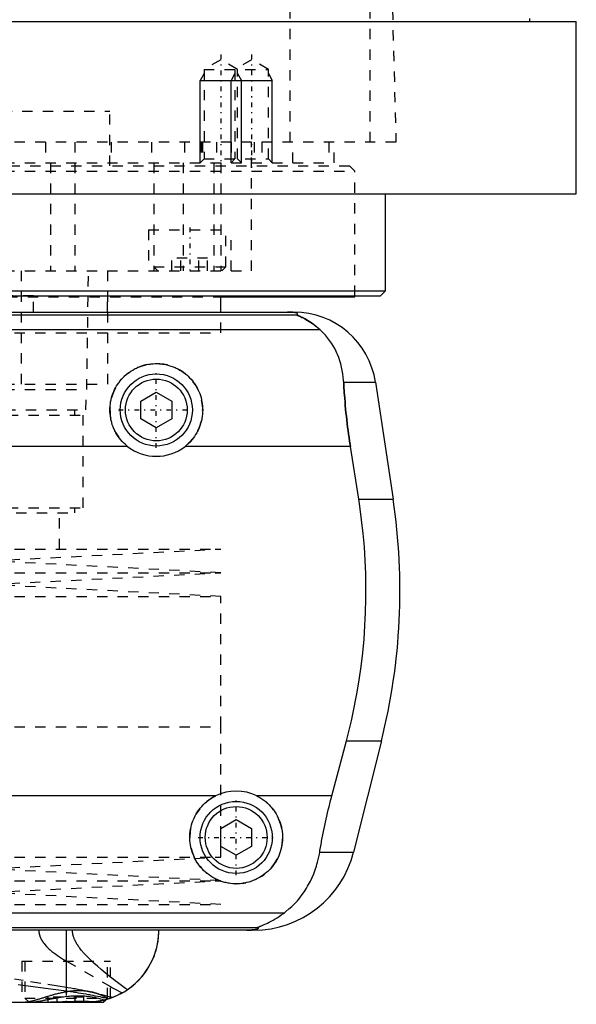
# Model space of a CAD drawing. Extents: x -90 to 90, y -144 to 599.
# Tile 5 of 10: x 25 to 80, y -67 to 28. Entities that reach past the tile are written whole.
import ezdxf

# ---------------------------------------------------------------- set-up
doc = ezdxf.new("R2010")
doc.units = 0
doc.linetypes.add('CENTER', pattern=[1.5, 0.45, -0.5, 0.05, -0.5])
doc.linetypes.add('DASHED', pattern=[2, 1, -1])
for name, color, linetype in [('AM_0', 7, 'CONTINUOUS'), ('AM_10', 7, 'CONTINUOUS'), ('AM_3', 7, 'DASHED'), ('AM_7', 7, 'CENTER')]:
    doc.layers.add(name, color=color, linetype=linetype)

msp = doc.modelspace()

# ---------------------------------------------------------------- linework, layer by layer
at = {"layer": 'AM_0', "color": 7, "linetype": 'CONTINUOUS'}
for p, q in [((-79.5, 28.2), (79.5, 28.2)), ((75, 28.2), (75, 28.5)), ((79.5, 11.5), (79.5, 28.2)), ((-79.5, 11.5), (79.5, 11.5)), ((61, 2.08), (61, 11.5)), ((21.935, 2.08), (61, 2.08)), ((60.5, 1.58), (61, 2.08)), ((21.435, 1.58), (60.5, 1.58)), ((45, 0), (45, 1.58)), ((45.028, 1.5), (58, 1.5)), ((58, 1.5), (58, 1.58)), ((-52.11, 0), (52.11, 0)), ((-52.378, -0.254), (52.378, -0.254)), ((-54.6, -1.693), (54.6, -1.693)), ((56.932, -6.813), (60.021, -6.813)), ((60.021, -6.813), (61.724, -18.159)), ((37.25, -8.634), (38.75, -7.768)), ((38.75, -7.768), (40.25, -8.634)), ((37.25, -10.366), (37.25, -8.634)), ((40.25, -8.634), (40.25, -10.366)), ((38.75, -11.232), (37.25, -10.366)), ((40.25, -10.366), (38.75, -11.232)), ((35.962, -13.032), (-35.962, -13.032)), ((57.58, -13.032), (41.538, -13.032)), ((58.394, -18.159), (57.58, -13.032)), ((58.394, -18.159), (61.724, -18.159)), ((55.781, -46.968), (57.2, -41.616)), ((57.2, -41.616), (60.596, -41.616)), ((60.596, -41.616), (57.893, -52.426)), ((44.502, -46.968), (-44.502, -46.968)), ((55.781, -46.968), (48.498, -46.968)), ((45, -50.134), (46.5, -49.268)), ((46.5, -49.268), (48, -50.134)), ((45, -51.866), (45, -50.134)), ((48, -50.134), (48, -51.866)), ((46.5, -52.732), (45, -51.866)), ((48, -51.866), (46.5, -52.732)), ((54.602, -52.426), (57.893, -52.426)), ((-51.173, -58.307), (51.173, -58.307)), ((-48.569, -59.746), (48.569, -59.746)), ((48.192, -60), (-48.192, -60)), ((30.043, -65.905), (30.043, -60)), ((33.6, -67), (33.848, -66.752)), ((-33.6, -67), (33.6, -67))]:
    msp.add_line(p, q, dxfattribs=at)
for points in [[(52.378, -0.254, 0), (52.391, -0.247, 0), (52.412, -0.231, 0), (52.43, -0.216, 0), (52.437, -0.209, 0), (52.443, -0.201, 0), (52.451, -0.186, 0), (52.454, -0.171, 0), (52.452, -0.157, 0), (52.445, -0.142, 0), (52.432, -0.128, 0), (52.423, -0.121, 0), (52.413, -0.113, 0), (52.386, -0.099, 0), (52.348, -0.084, 0), (52.298, -0.069, 0), (52.234, -0.053, 0), (52.189, -0.045, 0), (52.175, -0.043, 0), (52.16, -0.04, 0), (52.153, -0.039, 0), (52.145, -0.038, 0), (52.129, -0.036, 0), (52.113, -0.033, 0), (52.105, -0.032, 0), (52.096, -0.031, 0), (52.077, -0.029, 0), (52.057, -0.026, 0), (52.046, -0.025, 0), (52.035, -0.024, 0), (52.012, -0.022, 0), (51.988, -0.019, 0), (51.962, -0.017, 0), (51.934, -0.015, 0), (51.905, -0.013, 0), (51.89, -0.012, 0), (51.874, -0.011, 0), (51.842, -0.009, 0), (51.822, -0.008, 0), (51.816, -0.007, 0), (51.81, -0.007, 0), (51.807, -0.007, 0), (51.803, -0.007, 0), (51.797, -0.007, 0), (51.79, -0.006, 0), (51.784, -0.006, 0), (51.777, -0.006, 0), (51.77, -0.005, 0), (51.766, -0.005, 0), (51.763, -0.005, 0), (51.756, -0.005, 0), (51.748, -0.004, 0), (51.741, -0.004, 0), (51.734, -0.004, 0), (51.726, -0.004, 0), (51.723, -0.004, 0), (51.719, -0.003, 0), (51.712, -0.003, 0), (51.704, -0.003, 0), (51.697, -0.003, 0), (51.689, -0.003, 0), (51.682, -0.002, 0), (51.678, -0.002, 0), (51.674, -0.002, 0), (51.666, -0.002, 0), (51.657, -0.002, 0), (51.653, -0.002, 0), (51.649, -0.002, 0), (51.64, -0.001, 0), (51.631, -0.001, 0), (51.627, -0.001, 0), (51.623, -0.001, 0), (51.614, -0.001, 0), (51.605, -0.001, 0), (51.596, -0.001, 0), (51.587, -0.001, 0), (51.579, 0, 0), (51.574, 0, 0), (51.57, 0, 0), (51.562, 0, 0), (51.553, 0, 0), (51.544, 0, 0), (51.535, 0, 0), (51.525, 0, 0), (51.521, 0, 0), (51.516, 0, 0), (51.506, 0, 0), (51.497, 0, 0), (51.492, 0, 0)], [(54.6, -1.693, 0), (54.508, -1.609, 0), (54.325, -1.451, 0), (54.145, -1.305, 0), (54.057, -1.237, 0), (53.97, -1.172, 0), (53.799, -1.049, 0), (53.635, -0.938, 0), (53.477, -0.838, 0), (53.327, -0.748, 0), (53.184, -0.667, 0), (53.116, -0.63, 0), (53.051, -0.595, 0), (52.927, -0.531, 0), (52.812, -0.475, 0), (52.704, -0.424, 0), (52.644, -0.396, 0), (52.628, -0.389, 0), (52.612, -0.382, 0), (52.604, -0.378, 0), (52.596, -0.374, 0), (52.581, -0.367, 0), (52.566, -0.361, 0), (52.551, -0.354, 0), (52.537, -0.347, 0), (52.523, -0.341, 0), (52.516, -0.338, 0), (52.509, -0.335, 0), (52.496, -0.329, 0), (52.484, -0.323, 0), (52.478, -0.32, 0), (52.472, -0.317, 0), (52.46, -0.312, 0), (52.449, -0.307, 0), (52.444, -0.304, 0), (52.439, -0.302, 0), (52.429, -0.297, 0), (52.421, -0.292, 0), (52.412, -0.288, 0), (52.405, -0.284, 0), (52.398, -0.28, 0), (52.395, -0.278, 0), (52.392, -0.276, 0), (52.387, -0.272, 0), (52.383, -0.269, 0), (52.38, -0.266, 0), (52.377, -0.263, 0), (52.376, -0.261, 0), (52.375, -0.26, 0), (52.375, -0.259, 0), (52.376, -0.257, 0), (52.377, -0.255, 0), (52.378, -0.254, 0)], [(56.932, -6.813, 0), (56.922, -6.646, 0), (56.893, -6.315, 0), (56.85, -5.988, 0), (56.824, -5.825, 0), (56.795, -5.664, 0), (56.727, -5.345, 0), (56.647, -5.031, 0), (56.554, -4.722, 0), (56.448, -4.418, 0), (56.329, -4.121, 0), (56.266, -3.975, 0), (56.199, -3.83, 0), (56.056, -3.547, 0), (55.9, -3.271, 0), (55.733, -3.003, 0), (55.554, -2.744, 0), (55.363, -2.494, 0), (55.263, -2.372, 0), (55.16, -2.253, 0), (54.945, -2.021, 0), (54.718, -1.8, 0), (54.6, -1.693, 0)], [(35.962, -13.032, 0), (35.881, -12.967, 0), (35.726, -12.832, 0), (35.579, -12.693, 0), (35.508, -12.621, 0), (35.438, -12.547, 0), (35.303, -12.393, 0), (35.174, -12.231, 0), (35.051, -12.062, 0), (34.935, -11.886, 0), (34.827, -11.704, 0), (34.776, -11.611, 0), (34.727, -11.517, 0), (34.637, -11.325, 0), (34.555, -11.128, 0), (34.483, -10.929, 0), (34.42, -10.727, 0), (34.368, -10.523, 0), (34.345, -10.42, 0), (34.325, -10.318, 0), (34.292, -10.113, 0), (34.269, -9.909, 0), (34.261, -9.808, 0), (34.255, -9.707, 0), (34.25, -9.507, 0), (34.254, -9.308, 0), (34.259, -9.208, 0), (34.267, -9.108, 0), (34.289, -8.906, 0), (34.321, -8.704, 0), (34.362, -8.502, 0), (34.412, -8.302, 0), (34.472, -8.104, 0), (34.505, -8.006, 0), (34.541, -7.908, 0), (34.619, -7.716, 0), (34.705, -7.528, 0), (34.8, -7.345, 0), (34.902, -7.166, 0), (35.012, -6.994, 0), (35.07, -6.91, 0), (35.13, -6.827, 0), (35.253, -6.668, 0), (35.382, -6.515, 0), (35.517, -6.37, 0), (35.656, -6.232, 0), (35.803, -6.099, 0), (35.879, -6.035, 0), (35.958, -5.971, 0), (36.12, -5.849, 0), (36.289, -5.732, 0), (36.465, -5.623, 0), (36.647, -5.521, 0), (36.835, -5.428, 0), (36.93, -5.384, 0), (37.027, -5.343, 0), (37.223, -5.267, 0), (37.423, -5.2, 0), (37.625, -5.143, 0), (37.83, -5.095, 0), (38.035, -5.057, 0), (38.138, -5.042, 0), (38.241, -5.029, 0), (38.446, -5.01, 0), (38.649, -5.001, 0), (38.75, -5, 0), (38.851, -5.001, 0), (39.054, -5.01, 0), (39.259, -5.029, 0), (39.362, -5.042, 0), (39.465, -5.057, 0), (39.67, -5.095, 0), (39.875, -5.143, 0), (40.077, -5.2, 0), (40.277, -5.267, 0), (40.473, -5.343, 0), (40.57, -5.384, 0), (40.665, -5.428, 0), (40.853, -5.521, 0), (41.035, -5.623, 0), (41.211, -5.732, 0), (41.38, -5.849, 0), (41.542, -5.971, 0), (41.621, -6.035, 0), (41.697, -6.099, 0), (41.844, -6.232, 0), (41.983, -6.37, 0), (42.118, -6.515, 0), (42.247, -6.668, 0), (42.37, -6.827, 0), (42.43, -6.91, 0), (42.488, -6.994, 0), (42.598, -7.166, 0), (42.7, -7.345, 0), (42.795, -7.528, 0), (42.881, -7.716, 0), (42.959, -7.908, 0), (42.995, -8.006, 0), (43.028, -8.104, 0), (43.088, -8.302, 0), (43.138, -8.502, 0), (43.179, -8.704, 0), (43.211, -8.906, 0), (43.233, -9.108, 0), (43.241, -9.208, 0), (43.246, -9.308, 0), (43.25, -9.507, 0), (43.245, -9.707, 0), (43.239, -9.808, 0), (43.231, -9.909, 0), (43.208, -10.113, 0), (43.175, -10.318, 0), (43.155, -10.42, 0), (43.132, -10.523, 0), (43.08, -10.727, 0), (43.017, -10.929, 0), (42.945, -11.128, 0), (42.863, -11.325, 0), (42.773, -11.517, 0), (42.724, -11.611, 0), (42.673, -11.704, 0), (42.565, -11.886, 0), (42.449, -12.062, 0), (42.326, -12.231, 0), (42.197, -12.393, 0), (42.062, -12.547, 0), (41.992, -12.621, 0), (41.921, -12.693, 0), (41.774, -12.832, 0), (41.619, -12.967, 0), (41.538, -13.032, 0)], [(57.58, -13.032, 0), (57.553, -12.861, 0), (57.501, -12.52, 0), (57.451, -12.18, 0), (57.427, -12.01, 0), (57.403, -11.84, 0), (57.357, -11.498, 0), (57.313, -11.155, 0), (57.27, -10.81, 0), (57.23, -10.464, 0), (57.191, -10.117, 0), (57.173, -9.943, 0), (57.155, -9.769, 0), (57.12, -9.42, 0), (57.088, -9.071, 0), (57.058, -8.723, 0), (57.03, -8.374, 0), (57.004, -8.026, 0), (56.992, -7.852, 0), (56.981, -7.678, 0), (56.96, -7.331, 0), (56.941, -6.985, 0), (56.932, -6.813, 0)], [(57.2, -41.616, 0), (57.366, -40.978, 0), (57.676, -39.685, 0), (57.958, -38.376, 0), (58.088, -37.717, 0), (58.21, -37.055, 0), (58.431, -35.726, 0), (58.62, -34.395, 0), (58.777, -33.067, 0), (58.902, -31.746, 0), (58.995, -30.438, 0), (59.03, -29.791, 0), (59.057, -29.149, 0), (59.089, -27.883, 0), (59.094, -26.642, 0), (59.071, -25.384, 0), (59.018, -24.102, 0), (58.935, -22.799, 0), (58.882, -22.142, 0), (58.821, -21.482, 0), (58.674, -20.156, 0), (58.495, -18.825, 0), (58.394, -18.159, 0)], [(48.498, -46.968, 0), (48.601, -47.021, 0), (48.802, -47.134, 0), (48.997, -47.256, 0), (49.091, -47.321, 0), (49.183, -47.387, 0), (49.361, -47.526, 0), (49.529, -47.672, 0), (49.688, -47.824, 0), (49.84, -47.984, 0), (49.985, -48.153, 0), (50.055, -48.241, 0), (50.123, -48.331, 0), (50.253, -48.518, 0), (50.375, -48.712, 0), (50.486, -48.912, 0), (50.588, -49.119, 0), (50.679, -49.33, 0), (50.72, -49.438, 0), (50.759, -49.546, 0), (50.827, -49.765, 0), (50.884, -49.985, 0), (50.908, -50.096, 0), (50.93, -50.207, 0), (50.964, -50.428, 0), (50.986, -50.648, 0), (50.993, -50.758, 0), (50.998, -50.866, 0), (50.999, -51.081, 0), (50.99, -51.297, 0), (50.971, -51.514, 0), (50.94, -51.733, 0), (50.899, -51.95, 0), (50.874, -52.059, 0), (50.846, -52.167, 0), (50.783, -52.381, 0), (50.709, -52.592, 0), (50.625, -52.799, 0), (50.531, -53.001, 0), (50.427, -53.198, 0), (50.371, -53.294, 0), (50.314, -53.389, 0), (50.192, -53.573, 0), (50.062, -53.749, 0), (49.926, -53.918, 0), (49.783, -54.078, 0), (49.634, -54.229, 0), (49.557, -54.302, 0), (49.478, -54.374, 0), (49.312, -54.513, 0), (49.137, -54.646, 0), (48.954, -54.772, 0), (48.763, -54.889, 0), (48.565, -54.998, 0), (48.464, -55.049, 0), (48.361, -55.097, 0), (48.151, -55.186, 0), (47.937, -55.264, 0), (47.719, -55.332, 0), (47.498, -55.388, 0), (47.276, -55.433, 0), (47.165, -55.451, 0), (47.053, -55.466, 0), (46.83, -55.488, 0), (46.61, -55.499, 0), (46.5, -55.5, 0), (46.39, -55.499, 0), (46.17, -55.488, 0), (45.947, -55.466, 0), (45.835, -55.451, 0), (45.724, -55.433, 0), (45.502, -55.388, 0), (45.281, -55.332, 0), (45.063, -55.264, 0), (44.849, -55.186, 0), (44.639, -55.097, 0), (44.536, -55.049, 0), (44.435, -54.998, 0), (44.237, -54.889, 0), (44.046, -54.772, 0), (43.863, -54.646, 0), (43.688, -54.513, 0), (43.522, -54.374, 0), (43.443, -54.302, 0), (43.366, -54.229, 0), (43.217, -54.078, 0), (43.074, -53.918, 0), (42.938, -53.749, 0), (42.808, -53.573, 0), (42.686, -53.389, 0), (42.629, -53.294, 0), (42.573, -53.198, 0), (42.469, -53.001, 0), (42.375, -52.799, 0), (42.291, -52.592, 0), (42.217, -52.381, 0), (42.154, -52.167, 0), (42.126, -52.059, 0), (42.101, -51.95, 0), (42.06, -51.733, 0), (42.029, -51.514, 0), (42.01, -51.297, 0), (42.001, -51.081, 0), (42.002, -50.866, 0), (42.007, -50.758, 0), (42.014, -50.648, 0), (42.036, -50.428, 0), (42.07, -50.207, 0), (42.092, -50.096, 0), (42.116, -49.985, 0), (42.173, -49.765, 0), (42.241, -49.546, 0), (42.28, -49.438, 0), (42.321, -49.33, 0), (42.412, -49.119, 0), (42.514, -48.912, 0), (42.625, -48.712, 0), (42.747, -48.518, 0), (42.877, -48.331, 0), (42.945, -48.241, 0), (43.015, -48.153, 0), (43.16, -47.984, 0), (43.312, -47.824, 0), (43.471, -47.672, 0), (43.639, -47.526, 0), (43.817, -47.387, 0), (43.909, -47.321, 0), (44.003, -47.256, 0), (44.198, -47.134, 0), (44.399, -47.021, 0), (44.502, -46.968, 0)], [(54.602, -52.426, 0), (54.628, -52.273, 0), (54.68, -51.966, 0), (54.735, -51.66, 0), (54.762, -51.506, 0), (54.79, -51.353, 0), (54.848, -51.047, 0), (54.907, -50.741, 0), (54.968, -50.435, 0), (55.031, -50.131, 0), (55.095, -49.827, 0), (55.128, -49.676, 0), (55.161, -49.525, 0), (55.227, -49.223, 0), (55.296, -48.924, 0), (55.365, -48.626, 0), (55.436, -48.327, 0), (55.51, -48.027, 0), (55.547, -47.877, 0), (55.585, -47.726, 0), (55.662, -47.424, 0), (55.741, -47.12, 0), (55.781, -46.968, 0)], [(51.173, -58.307, 0), (51.326, -58.19, 0), (51.623, -57.947, 0), (51.906, -57.692, 0), (52.043, -57.559, 0), (52.177, -57.423, 0), (52.435, -57.143, 0), (52.681, -56.852, 0), (52.913, -56.549, 0), (53.132, -56.236, 0), (53.337, -55.912, 0), (53.435, -55.746, 0), (53.53, -55.578, 0), (53.708, -55.236, 0), (53.873, -54.885, 0), (54.024, -54.526, 0), (54.161, -54.159, 0), (54.284, -53.785, 0), (54.34, -53.595, 0), (54.393, -53.404, 0), (54.487, -53.017, 0), (54.568, -52.624, 0), (54.602, -52.426, 0)], [(48.569, -59.746, 0), (48.568, -59.745, 0), (48.567, -59.743, 0), (48.567, -59.741, 0), (48.567, -59.74, 0), (48.568, -59.739, 0), (48.57, -59.736, 0), (48.574, -59.733, 0), (48.578, -59.73, 0), (48.584, -59.727, 0), (48.591, -59.723, 0), (48.594, -59.721, 0), (48.598, -59.719, 0), (48.607, -59.715, 0), (48.617, -59.71, 0), (48.627, -59.706, 0), (48.638, -59.701, 0), (48.65, -59.696, 0), (48.657, -59.693, 0), (48.663, -59.69, 0), (48.677, -59.685, 0), (48.691, -59.679, 0), (48.698, -59.676, 0), (48.705, -59.673, 0), (48.72, -59.667, 0), (48.736, -59.661, 0), (48.744, -59.658, 0), (48.752, -59.655, 0), (48.769, -59.648, 0), (48.786, -59.641, 0), (48.804, -59.634, 0), (48.822, -59.627, 0), (48.841, -59.62, 0), (48.85, -59.616, 0), (48.86, -59.613, 0), (48.879, -59.605, 0), (48.899, -59.597, 0), (48.97, -59.569, 0), (49.095, -59.517, 0), (49.231, -59.459, 0), (49.381, -59.393, 0), (49.46, -59.356, 0), (49.542, -59.317, 0), (49.715, -59.232, 0), (49.897, -59.136, 0), (50.088, -59.03, 0), (50.285, -58.915, 0), (50.482, -58.793, 0), (50.581, -58.728, 0), (50.68, -58.663, 0), (50.878, -58.525, 0), (51.075, -58.381, 0), (51.173, -58.307, 0)], [(34.197, -66.646, 0), (34.475, -66.548, 0), (34.994, -66.328, 0), (35.464, -66.083, 0), (35.689, -65.949, 0), (35.907, -65.808, 0), (36.323, -65.506, 0), (36.71, -65.178, 0), (37.068, -64.828, 0), (37.397, -64.458, 0), (37.695, -64.07, 0), (37.833, -63.87, 0), (37.962, -63.667, 0), (38.199, -63.252, 0), (38.404, -62.827, 0), (38.578, -62.395, 0), (38.721, -61.958, 0), (38.833, -61.519, 0), (38.878, -61.299, 0), (38.916, -61.08, 0), (38.97, -60.644, 0), (38.997, -60.213, 0), (39, -60, 0)], [(35.437, -66.098, 0), (35.633, -65.984, 0), (36.008, -65.739, 0), (36.363, -65.474, 0), (36.533, -65.334, 0), (36.698, -65.19, 0), (37.01, -64.889, 0), (37.3, -64.573, 0), (37.568, -64.243, 0), (37.812, -63.901, 0), (38.034, -63.549, 0), (38.136, -63.369, 0), (38.232, -63.188, 0), (38.407, -62.82, 0), (38.559, -62.447, 0), (38.687, -62.069, 0), (38.793, -61.69, 0), (38.876, -61.31, 0), (38.91, -61.121, 0), (38.938, -60.931, 0), (38.978, -60.555, 0), (38.998, -60.184, 0), (39, -60, 0)], [(47.523, -60, 0), (47.528, -60, 0), (47.537, -60, 0), (47.546, -60, 0), (47.551, -60, 0), (47.556, -60, 0), (47.565, -60, 0), (47.575, -60, 0), (47.584, -60, 0), (47.594, -60, 0), (47.603, -60, 0), (47.608, -60, 0), (47.612, -60, 0), (47.622, -60, 0), (47.631, -59.999, 0), (47.64, -59.999, 0), (47.648, -59.999, 0), (47.657, -59.999, 0), (47.661, -59.999, 0), (47.665, -59.999, 0), (47.674, -59.999, 0), (47.682, -59.999, 0), (47.687, -59.999, 0), (47.691, -59.999, 0), (47.7, -59.998, 0), (47.708, -59.998, 0), (47.713, -59.998, 0), (47.717, -59.998, 0), (47.726, -59.998, 0), (47.734, -59.998, 0), (47.743, -59.997, 0), (47.751, -59.997, 0), (47.759, -59.997, 0), (47.763, -59.997, 0), (47.767, -59.997, 0), (47.775, -59.997, 0), (47.783, -59.996, 0), (47.791, -59.996, 0), (47.798, -59.996, 0), (47.805, -59.996, 0), (47.809, -59.996, 0), (47.812, -59.995, 0), (47.82, -59.995, 0), (47.827, -59.995, 0), (47.834, -59.995, 0), (47.842, -59.994, 0), (47.849, -59.994, 0), (47.852, -59.994, 0), (47.856, -59.994, 0), (47.863, -59.994, 0), (47.87, -59.993, 0), (47.894, -59.992, 0), (47.933, -59.99, 0), (47.95, -59.989, 0), (47.967, -59.989, 0), (47.999, -59.987, 0), (48.03, -59.984, 0), (48.06, -59.982, 0), (48.088, -59.98, 0), (48.115, -59.978, 0), (48.128, -59.977, 0), (48.14, -59.975, 0), (48.164, -59.973, 0), (48.187, -59.971, 0), (48.198, -59.97, 0), (48.209, -59.968, 0), (48.229, -59.966, 0), (48.248, -59.964, 0), (48.257, -59.963, 0), (48.265, -59.961, 0), (48.282, -59.959, 0), (48.298, -59.957, 0), (48.351, -59.948, 0), (48.428, -59.933, 0), (48.489, -59.918, 0), (48.536, -59.903, 0), (48.571, -59.888, 0), (48.585, -59.881, 0), (48.597, -59.874, 0), (48.615, -59.859, 0), (48.627, -59.844, 0), (48.633, -59.83, 0), (48.633, -59.815, 0), (48.628, -59.799, 0), (48.623, -59.792, 0), (48.617, -59.784, 0), (48.601, -59.769, 0), (48.581, -59.754, 0), (48.569, -59.746, 0)], [(25.345, -65.273, 0), (28.497, -65.704, 0), (30.043, -65.905, 0)], [(30.043, -65.905, 0), (30.173, -65.922, 0), (30.43, -65.957, 0), (30.684, -65.993, 0), (30.81, -66.012, 0), (30.936, -66.032, 0), (31.183, -66.071, 0), (31.428, -66.112, 0), (31.669, -66.154, 0), (31.907, -66.196, 0), (32.142, -66.239, 0), (32.258, -66.261, 0), (32.373, -66.283, 0), (32.601, -66.327, 0), (32.825, -66.371, 0), (33.046, -66.415, 0), (33.263, -66.458, 0), (33.477, -66.501, 0), (33.582, -66.523, 0), (33.687, -66.544, 0), (33.894, -66.586, 0), (34.096, -66.626, 0), (34.197, -66.646, 0)], [(34.197, -66.646, 0), (34.147, -66.663, 0), (34.047, -66.694, 0), (33.948, -66.724, 0), (33.898, -66.738, 0), (33.848, -66.752, 0), (33.747, -66.778, 0), (33.647, -66.804, 0), (33.546, -66.827, 0), (33.445, -66.849, 0), (33.344, -66.87, 0), (33.293, -66.88, 0), (33.243, -66.889, 0), (33.141, -66.906, 0), (33.039, -66.922, 0), (32.938, -66.937, 0), (32.836, -66.95, 0), (32.734, -66.961, 0), (32.683, -66.967, 0), (32.632, -66.971, 0), (32.53, -66.98, 0), (32.427, -66.987, 0), (32.376, -66.99, 0)], [(34.235, -66.634, 0), (34.171, -66.655, 0), (34.042, -66.695, 0), (33.913, -66.734, 0), (33.848, -66.752, 0)], [(35.437, -66.098, 0), (35.252, -66.199, 0), (34.875, -66.382, 0), (34.492, -66.542, 0), (34.297, -66.612, 0)], [(29.343, -67, 0), (29.43, -67, 0), (29.605, -66.999, 0), (29.781, -66.998, 0), (29.869, -66.997, 0), (29.957, -66.996, 0), (30.133, -66.994, 0), (30.309, -66.991, 0), (30.485, -66.989, 0), (30.66, -66.987, 0), (30.835, -66.985, 0), (30.921, -66.985, 0), (31.007, -66.984, 0), (31.178, -66.983, 0), (31.347, -66.982, 0), (31.513, -66.982, 0), (31.677, -66.983, 0), (31.838, -66.984, 0), (31.917, -66.984, 0), (31.996, -66.985, 0), (32.151, -66.987, 0), (32.302, -66.989, 0), (32.376, -66.99, 0)]]:
    msp.add_polyline3d(points, dxfattribs=at)
for centre, radius in [((38.75, -9.5), 3.5), ((38.75, -9.5), 3), ((46.5, -51), 3.5), ((46.5, -51), 3)]:
    msp.add_circle(centre, radius, dxfattribs=at)
for centre, radius, start, end in [((52.11, -8), 8, 8.53297, 90), ((38.75, -9.5), 4.5, 231.7104, 308.2896), ((2.388, -27.062), 60, 345.96216, 8.53297), ((46.5, -51), 4.5, 63.63717, 116.36283), ((48.192, -50), 10, 270, 345.96216)]:
    msp.add_arc(centre, radius, start, end, dxfattribs=at)
at = {"layer": 'AM_10', "color": 7, "linetype": 'CONTINUOUS'}
for p, q in [((43.379, 23.156), (43, 22.5)), ((46.379, 23.156), (46, 22.5)), ((46.621, 23.156), (47, 22.5)), ((49.621, 23.156), (50, 22.5)), ((43, 14.5), (43, 22.5)), ((43, 22.5), (50, 22.5)), ((46, 14.5), (46, 22.5)), ((47, 14.5), (47, 22.5)), ((50, 14.5), (50, 22.5))]:
    msp.add_line(p, q, dxfattribs=at)
at = {"layer": 'AM_3', "color": 6, "linetype": 'DASHED'}
for p, q in [((51.744, 16.5), (51.744, 77.05)), ((59.5, 16.5), (59.5, 75.489)), ((60.5, 73.35), (62, 16.5)), ((45, 24.5), (43.379, 23.564)), ((46.621, 23.564), (45, 24.5)), ((48, 24.5), (46.379, 23.564)), ((49.621, 23.564), (48, 24.5)), ((43.379, 23.564), (43.379, 14.879)), ((43.379, 23.564), (49.621, 23.564)), ((46.379, 23.564), (46.379, 14.879)), ((46.621, 14.879), (46.621, 23.564)), ((49.621, 14.879), (49.621, 23.564)), ((-34.25, 19.5), (34.25, 19.5)), ((34.25, 14.2), (34.25, 19.5)), ((62, 16.5), (-62, 16.5)), ((28, 16.5), (28, 14.5)), ((30.84, 16.5), (30.84, 14.5)), ((34.381, 16.5), (34.381, 14.5)), ((38.286, 16.5), (38.286, 14.5)), ((41.5, 16.5), (41.5, 14.5)), ((43.087, 16.5), (43.087, 14.5)), ((43.236, 16.5), (43.236, 14.5)), ((44.587, 16.5), (44.587, 14.5)), ((46, 16.5), (46, 14.5)), ((48, 4), (48, 16.5)), ((48.25, 16.5), (48.25, 14.5)), ((49, 16.5), (49, 14.5)), ((52, 14.5), (52, 16.5)), ((55.474, 16.5), (55.474, 14.5)), ((56, 14.5), (56, 16.5)), ((-56, 14.5), (56, 14.5)), ((28.477, 14.5), (28.477, 4)), ((30.85, 14.5), (30.85, 4)), ((38.5, 14.5), (38.5, 4)), ((41.361, 14.5), (41.361, 4)), ((43.379, 14.879), (43, 14.5)), ((43.379, 14.879), (49.621, 14.879)), ((44.341, 14.5), (44.341, 4)), ((45.003, 14.5), (45.003, 4)), ((46.379, 14.879), (46, 14.5)), ((47, 14.5), (46.621, 14.879)), ((50, 14.5), (49.621, 14.879)), ((-58, 13.7), (58, 13.7)), ((-57.5, 14.2), (57.5, 14.2)), ((58, 13.7), (57.5, 14.2)), ((58, 1.58), (58, 13.7)), ((38, 8), (38, 4)), ((38, 8), (46, 8)), ((45.5, 4.4), (45.5, 8)), ((46, 4), (46, 8)), ((40.268, 4), (40.268, 5.25)), ((43.732, 5.25), (40.268, 5.25)), ((41.134, 4), (41.134, 5.25)), ((42.866, 4), (42.866, 5.25)), ((43.732, 4), (43.732, 5.25)), ((-48, 4), (48, 4)), ((25.65, 4), (25.65, -7)), ((32, -7.5), (32.175, 4)), ((34, 4), (34, -7)), ((38.5, 4.4), (38.9, 4)), ((38.5, 4.4), (45.5, 4.4)), ((45.1, 4), (45.5, 4.4)), ((-17.726, 1.5), (45.028, 1.5)), ((7.841, 1.6), (26.841, 1.6)), ((26.841, 0), (26.841, 1.6)), ((34, 0), (34, 1.5)), ((45, -2), (45, 0)), ((-45, -2), (45, -2)), ((-45, -2), (45, -2)), ((-34, -7), (34, -7)), ((-32, -7.5), (32, -7.5)), ((31.9, -9.5), (32, -7.5)), ((-31.9, -9.5), (31.9, -9.5)), ((30.85, -10), (30.85, -9.5)), ((-31.65, -10), (31.65, -10)), ((31.65, -19), (31.65, -10)), ((-31.65, -19), (31.65, -19)), ((30.85, -19.5), (30.85, -19)), ((-30.85, -19.5), (30.85, -19.5)), ((29.35, -23), (29.35, -19.5)), ((-45, -23), (45, -23)), ((22.5, -24.15), (45, -23)), ((45, -25.3), (22.5, -24.15)), ((-45, -25.3), (45, -25.3)), ((22.5, -26.45), (45, -25.3)), ((45, -27.6), (22.5, -26.45)), ((-45, -27.6), (45, -27.6)), ((45, -40.25), (45, -27.6)), ((-45, -40.25), (45, -40.25)), ((45, -52.9), (45, -40.25)), ((-45, -52.9), (45, -52.9)), ((22.5, -54.05), (45, -52.9)), ((45, -55.2), (22.5, -54.05)), ((-45, -55.2), (45, -55.2)), ((22.5, -56.35), (45, -55.2)), ((45, -57.5), (22.5, -56.35)), ((-45, -57.5), (45, -57.5)), ((30.043, -65.574), (30.043, -60)), ((25.7, -63), (25.7, -67)), ((25.7, -63), (34.3, -63)), ((26, -63), (26, -66.6)), ((30.043, -63.007), (34.3, -65.477)), ((34, -66.6), (34, -63)), ((34.3, -66.611), (34.3, -63)), ((26, -66.6), (26.4, -67)), ((26, -66.6), (34, -66.6)), ((28.268, -67), (28.268, -66.5)), ((31.732, -66.5), (28.268, -66.5)), ((29.134, -67), (29.134, -66.5)), ((30.866, -67), (30.866, -66.5)), ((31.732, -67), (31.732, -66.5)), ((33.848, -66.752), (33.722, -66.785)), ((33.848, -66.752), (34, -66.6)), ((34.297, -66.612), (34.235, -66.634))]:
    msp.add_line(p, q, dxfattribs=at)
for points in [[(52.378, -0.254, 0), (52.377, -0.255, 0), (52.376, -0.256, 0), (52.375, -0.258, 0), (52.375, -0.259, 0), (52.376, -0.26, 0), (52.377, -0.263, 0), (52.379, -0.265, 0), (52.381, -0.268, 0), (52.385, -0.271, 0), (52.389, -0.274, 0), (52.391, -0.275, 0), (52.394, -0.277, 0), (52.4, -0.281, 0), (52.406, -0.284, 0), (52.413, -0.288, 0), (52.421, -0.292, 0), (52.429, -0.296, 0), (52.433, -0.299, 0), (52.438, -0.301, 0), (52.447, -0.306, 0), (52.457, -0.31, 0), (52.462, -0.313, 0), (52.468, -0.315, 0), (52.479, -0.321, 0), (52.49, -0.326, 0), (52.496, -0.329, 0), (52.502, -0.331, 0), (52.514, -0.337, 0), (52.527, -0.343, 0), (52.54, -0.349, 0), (52.553, -0.355, 0), (52.567, -0.361, 0), (52.574, -0.364, 0), (52.581, -0.368, 0), (52.595, -0.374, 0), (52.61, -0.381, 0), (52.663, -0.405, 0), (52.763, -0.452, 0), (52.876, -0.506, 0), (52.999, -0.568, 0), (53.064, -0.602, 0), (53.132, -0.638, 0), (53.273, -0.717, 0), (53.426, -0.807, 0), (53.588, -0.908, 0), (53.758, -1.021, 0), (53.936, -1.147, 0), (54.027, -1.214, 0), (54.12, -1.286, 0), (54.309, -1.438, 0), (54.502, -1.605, 0), (54.6, -1.693, 0)], [(56.932, -6.813, 0), (56.941, -6.985, 0), (56.96, -7.331, 0), (56.981, -7.678, 0), (56.992, -7.852, 0), (57.004, -8.026, 0), (57.03, -8.374, 0), (57.058, -8.723, 0), (57.088, -9.071, 0), (57.12, -9.42, 0), (57.155, -9.769, 0), (57.173, -9.943, 0), (57.191, -10.117, 0), (57.23, -10.464, 0), (57.27, -10.81, 0), (57.313, -11.155, 0), (57.357, -11.498, 0), (57.403, -11.84, 0), (57.427, -12.01, 0), (57.451, -12.18, 0), (57.501, -12.52, 0), (57.553, -12.861, 0), (57.58, -13.032, 0)], [(27.35, -60, 0), (27.35, -60.02, 0), (27.351, -60.061, 0), (27.353, -60.101, 0), (27.355, -60.122, 0), (27.356, -60.142, 0), (27.36, -60.182, 0), (27.365, -60.222, 0), (27.371, -60.261, 0), (27.378, -60.301, 0), (27.385, -60.34, 0), (27.389, -60.36, 0), (27.394, -60.379, 0), (27.403, -60.418, 0), (27.413, -60.457, 0), (27.424, -60.496, 0), (27.436, -60.534, 0), (27.449, -60.572, 0), (27.456, -60.591, 0), (27.462, -60.61, 0), (27.477, -60.648, 0), (27.492, -60.685, 0), (27.499, -60.704, 0), (27.507, -60.722, 0), (27.524, -60.759, 0), (27.541, -60.795, 0), (27.549, -60.813, 0), (27.558, -60.831, 0), (27.576, -60.867, 0), (27.595, -60.902, 0), (27.615, -60.937, 0), (27.634, -60.971, 0), (27.655, -61.006, 0), (27.665, -61.023, 0), (27.676, -61.04, 0), (27.697, -61.073, 0), (27.719, -61.106, 0), (27.741, -61.139, 0), (27.763, -61.171, 0), (27.786, -61.203, 0), (27.798, -61.219, 0), (27.809, -61.235, 0), (27.833, -61.266, 0), (27.857, -61.298, 0), (27.943, -61.405, 0), (28.102, -61.582, 0), (28.27, -61.751, 0), (28.356, -61.832, 0), (28.444, -61.911, 0), (28.623, -62.061, 0), (28.802, -62.203, 0), (28.985, -62.339, 0), (29.173, -62.47, 0), (29.364, -62.598, 0), (29.461, -62.66, 0), (29.558, -62.721, 0), (29.752, -62.839, 0), (29.946, -62.952, 0), (30.043, -63.007, 0)], [(35.945, -65.783, 0), (35.757, -65.652, 0), (35.372, -65.375, 0), (34.974, -65.08, 0), (34.774, -64.929, 0), (34.574, -64.775, 0), (34.176, -64.463, 0), (33.784, -64.147, 0), (33.403, -63.829, 0), (33.034, -63.511, 0), (32.684, -63.196, 0), (32.516, -63.04, 0), (32.354, -62.885, 0), (32.04, -62.572, 0), (31.742, -62.253, 0), (31.466, -61.928, 0), (31.317, -61.737, 0), (31.277, -61.682, 0), (31.237, -61.628, 0), (31.218, -61.6, 0), (31.199, -61.573, 0), (31.161, -61.517, 0), (31.124, -61.462, 0), (31.089, -61.407, 0), (31.054, -61.352, 0), (31.021, -61.297, 0), (31.005, -61.269, 0), (30.989, -61.241, 0), (30.958, -61.186, 0), (30.928, -61.13, 0), (30.914, -61.103, 0), (30.899, -61.075, 0), (30.872, -61.018, 0), (30.845, -60.961, 0), (30.832, -60.932, 0), (30.819, -60.903, 0), (30.795, -60.845, 0), (30.772, -60.786, 0), (30.75, -60.726, 0), (30.729, -60.665, 0), (30.71, -60.604, 0), (30.702, -60.573, 0), (30.693, -60.542, 0), (30.677, -60.48, 0), (30.664, -60.417, 0), (30.652, -60.353, 0), (30.641, -60.29, 0), (30.633, -60.226, 0), (30.63, -60.194, 0), (30.627, -60.162, 0), (30.623, -60.097, 0), (30.621, -60.033, 0), (30.621, -60, 0)], [(48.569, -59.746, 0), (48.581, -59.754, 0), (48.601, -59.769, 0), (48.617, -59.784, 0), (48.623, -59.792, 0), (48.628, -59.799, 0), (48.633, -59.815, 0), (48.633, -59.83, 0), (48.627, -59.844, 0), (48.615, -59.859, 0), (48.597, -59.874, 0), (48.585, -59.881, 0), (48.571, -59.888, 0), (48.536, -59.903, 0), (48.489, -59.918, 0), (48.428, -59.933, 0), (48.351, -59.948, 0), (48.298, -59.957, 0), (48.282, -59.959, 0), (48.265, -59.961, 0), (48.257, -59.963, 0), (48.248, -59.964, 0), (48.229, -59.966, 0), (48.209, -59.968, 0), (48.198, -59.97, 0), (48.187, -59.971, 0), (48.164, -59.973, 0), (48.14, -59.975, 0), (48.128, -59.977, 0), (48.115, -59.978, 0), (48.088, -59.98, 0), (48.06, -59.982, 0), (48.03, -59.984, 0), (47.999, -59.987, 0), (47.967, -59.989, 0), (47.95, -59.989, 0), (47.933, -59.99, 0), (47.911, -59.991, 0), (47.904, -59.992, 0), (47.898, -59.992, 0), (47.894, -59.992, 0), (47.891, -59.992, 0), (47.884, -59.993, 0), (47.877, -59.993, 0), (47.87, -59.993, 0), (47.863, -59.994, 0), (47.856, -59.994, 0), (47.852, -59.994, 0), (47.849, -59.994, 0), (47.842, -59.994, 0), (47.834, -59.995, 0), (47.827, -59.995, 0), (47.82, -59.995, 0), (47.812, -59.995, 0), (47.809, -59.996, 0), (47.805, -59.996, 0), (47.798, -59.996, 0), (47.791, -59.996, 0), (47.783, -59.996, 0), (47.775, -59.997, 0), (47.767, -59.997, 0), (47.763, -59.997, 0), (47.759, -59.997, 0), (47.751, -59.997, 0), (47.743, -59.997, 0), (47.734, -59.998, 0), (47.726, -59.998, 0), (47.717, -59.998, 0), (47.713, -59.998, 0), (47.708, -59.998, 0), (47.7, -59.998, 0), (47.691, -59.999, 0), (47.687, -59.999, 0), (47.682, -59.999, 0), (47.674, -59.999, 0), (47.665, -59.999, 0), (47.661, -59.999, 0), (47.657, -59.999, 0), (47.648, -59.999, 0), (47.64, -59.999, 0), (47.631, -59.999, 0), (47.622, -60, 0), (47.612, -60, 0), (47.608, -60, 0), (47.603, -60, 0), (47.594, -60, 0), (47.584, -60, 0), (47.575, -60, 0), (47.565, -60, 0), (47.556, -60, 0), (47.551, -60, 0), (47.546, -60, 0), (47.537, -60, 0), (47.528, -60, 0), (47.523, -60, 0)], [(30.043, -65.574, 0), (29.213, -65.445, 0), (27.536, -65.176, 0), (25.837, -64.892, 0), (24.98, -64.745, 0)], [(34.069, -66.687, 0), (34.053, -66.676, 0), (34.02, -66.652, 0), (33.985, -66.628, 0), (33.967, -66.615, 0), (33.948, -66.603, 0), (33.91, -66.578, 0), (33.869, -66.553, 0), (33.827, -66.527, 0), (33.782, -66.501, 0), (33.736, -66.475, 0), (33.713, -66.462, 0), (33.689, -66.449, 0), (33.639, -66.423, 0), (33.587, -66.397, 0), (33.534, -66.371, 0), (33.479, -66.346, 0), (33.423, -66.32, 0), (33.394, -66.307, 0), (33.364, -66.295, 0), (33.304, -66.269, 0), (33.243, -66.245, 0), (33.211, -66.232, 0), (33.179, -66.22, 0), (33.114, -66.196, 0), (33.048, -66.173, 0), (33.014, -66.161, 0), (32.98, -66.15, 0), (32.91, -66.128, 0), (32.839, -66.106, 0), (32.766, -66.085, 0), (32.691, -66.065, 0), (32.616, -66.045, 0), (32.577, -66.036, 0), (32.538, -66.027, 0), (32.46, -66.009, 0), (32.379, -65.993, 0), (32.298, -65.977, 0), (32.216, -65.963, 0), (32.132, -65.95, 0), (32.09, -65.944, 0), (32.047, -65.938, 0), (31.962, -65.927, 0), (31.875, -65.917, 0), (31.787, -65.909, 0), (31.698, -65.902, 0), (31.608, -65.896, 0), (31.563, -65.893, 0), (31.517, -65.891, 0), (31.426, -65.888, 0), (31.333, -65.886, 0), (31.239, -65.886, 0), (31.145, -65.887, 0), (31.049, -65.889, 0), (31.002, -65.891, 0), (30.954, -65.893, 0), (30.858, -65.898, 0), (30.763, -65.904, 0), (30.667, -65.912, 0), (30.57, -65.921, 0), (30.474, -65.931, 0), (30.426, -65.937, 0), (30.378, -65.943, 0), (30.281, -65.955, 0), (30.185, -65.969, 0), (30.136, -65.976, 0), (30.088, -65.984, 0), (29.992, -66, 0), (29.895, -66.017, 0), (29.847, -66.026, 0), (29.799, -66.035, 0), (29.703, -66.053, 0), (29.607, -66.073, 0), (29.511, -66.094, 0), (29.416, -66.115, 0), (29.321, -66.137, 0), (29.274, -66.148, 0), (29.227, -66.159, 0), (29.133, -66.183, 0), (29.04, -66.206, 0), (28.947, -66.23, 0), (28.855, -66.255, 0), (28.764, -66.28, 0), (28.718, -66.293, 0), (28.673, -66.305, 0), (28.583, -66.331, 0), (28.494, -66.357, 0), (28.405, -66.382, 0), (28.317, -66.408, 0), (28.23, -66.434, 0), (28.187, -66.447, 0), (28.144, -66.46, 0), (28.059, -66.486, 0), (27.975, -66.512, 0), (27.892, -66.538, 0), (27.81, -66.563, 0), (27.728, -66.588, 0), (27.688, -66.601, 0), (27.648, -66.613, 0), (27.569, -66.638, 0), (27.491, -66.662, 0), (27.414, -66.685, 0), (27.339, -66.709, 0), (27.264, -66.731, 0), (27.227, -66.742, 0), (27.191, -66.753, 0), (27.119, -66.774, 0), (27.048, -66.795, 0), (27.014, -66.805, 0), (26.979, -66.815, 0), (26.911, -66.834, 0), (26.845, -66.852, 0), (26.812, -66.861, 0), (26.78, -66.87, 0), (26.716, -66.886, 0), (26.655, -66.902, 0), (26.594, -66.916, 0), (26.536, -66.93, 0), (26.479, -66.942, 0), (26.452, -66.948, 0), (26.424, -66.953, 0), (26.371, -66.963, 0), (26.32, -66.972, 0), (26.27, -66.98, 0), (26.223, -66.987, 0), (26.177, -66.992, 0), (26.155, -66.994, 0), (26.133, -66.996, 0), (26.091, -66.998, 0), (26.051, -67, 0), (26.032, -67, 0)], [(34.484, -66.545, 0), (34.377, -66.518, 0), (34.16, -66.464, 0), (33.939, -66.409, 0), (33.827, -66.381, 0), (33.715, -66.353, 0), (33.486, -66.296, 0), (33.253, -66.239, 0), (33.017, -66.181, 0), (32.777, -66.124, 0), (32.533, -66.066, 0), (32.41, -66.037, 0), (32.286, -66.009, 0), (32.035, -65.952, 0), (31.78, -65.897, 0), (31.522, -65.842, 0), (31.261, -65.789, 0), (30.996, -65.738, 0), (30.862, -65.713, 0), (30.728, -65.688, 0), (30.456, -65.641, 0), (30.181, -65.595, 0), (30.043, -65.574, 0)], [(34.3, -65.477, 0), (34.501, -65.59, 0), (34.889, -65.805, 0), (35.259, -66.004, 0), (35.437, -66.098, 0)], [(26.412, -67, 0), (26.45, -67, 0), (26.53, -66.997, 0), (26.613, -66.993, 0), (26.656, -66.99, 0), (26.7, -66.986, 0), (26.79, -66.977, 0), (26.883, -66.966, 0), (26.979, -66.954, 0), (27.078, -66.939, 0), (27.179, -66.923, 0), (27.231, -66.915, 0), (27.284, -66.906, 0), (27.391, -66.888, 0), (27.5, -66.868, 0), (27.612, -66.847, 0), (27.727, -66.825, 0), (27.844, -66.802, 0), (27.903, -66.791, 0), (27.963, -66.779, 0), (28.083, -66.755, 0), (28.206, -66.731, 0), (28.268, -66.718, 0)], [(28.268, -66.718, 0), (28.3, -66.712, 0), (28.366, -66.699, 0), (28.432, -66.686, 0), (28.465, -66.68, 0), (28.498, -66.674, 0), (28.565, -66.661, 0), (28.632, -66.648, 0), (28.7, -66.635, 0), (28.767, -66.623, 0), (28.836, -66.61, 0), (28.87, -66.604, 0), (28.904, -66.598, 0), (28.973, -66.586, 0), (29.042, -66.573, 0), (29.112, -66.562, 0), (29.182, -66.55, 0), (29.252, -66.538, 0), (29.287, -66.533, 0), (29.322, -66.527, 0), (29.393, -66.516, 0), (29.464, -66.505, 0), (29.499, -66.5, 0)], [(29.499, -66.5, 0), (29.637, -66.48, 0), (29.914, -66.445, 0), (30.192, -66.415, 0), (30.331, -66.403, 0), (30.469, -66.392, 0), (30.631, -66.382, 0), (30.677, -66.38, 0), (30.723, -66.378, 0), (30.746, -66.377, 0), (30.769, -66.376, 0), (30.815, -66.374, 0), (30.86, -66.372, 0), (30.906, -66.371, 0), (30.952, -66.37, 0), (30.997, -66.369, 0), (31.02, -66.369, 0), (31.043, -66.368, 0), (31.088, -66.368, 0), (31.134, -66.368, 0), (31.179, -66.368, 0), (31.223, -66.368, 0), (31.268, -66.368, 0), (31.29, -66.369, 0), (31.313, -66.369, 0), (31.357, -66.37, 0), (31.401, -66.371, 0), (31.445, -66.372, 0), (31.489, -66.374, 0), (31.532, -66.376, 0), (31.554, -66.377, 0), (31.576, -66.378, 0), (31.619, -66.38, 0), (31.662, -66.382, 0), (31.81, -66.392, 0), (31.935, -66.403, 0), (32.058, -66.415, 0), (32.298, -66.445, 0), (32.528, -66.48, 0), (32.747, -66.521, 0), (32.954, -66.565, 0), (33.149, -66.613, 0), (33.241, -66.637, 0), (33.33, -66.662, 0), (33.497, -66.712, 0), (33.651, -66.761, 0), (33.722, -66.785, 0)], [(33.85, -66.751, 0), (33.816, -66.76, 0), (33.743, -66.779, 0), (33.666, -66.799, 0), (33.626, -66.809, 0), (33.585, -66.818, 0), (33.5, -66.837, 0), (33.411, -66.856, 0), (33.318, -66.875, 0), (33.222, -66.893, 0), (33.123, -66.909, 0), (33.073, -66.917, 0), (33.022, -66.925, 0), (32.917, -66.94, 0), (32.808, -66.953, 0), (32.694, -66.966, 0), (32.576, -66.976, 0), (32.454, -66.985, 0), (32.392, -66.989, 0), (32.328, -66.992, 0), (32.199, -66.997, 0), (32.067, -67, 0), (32, -67, 0)], [(33.85, -66.751, 0), (33.826, -66.758, 0), (33.778, -66.77, 0), (33.728, -66.783, 0), (33.702, -66.79, 0), (33.675, -66.797, 0), (33.621, -66.81, 0), (33.565, -66.823, 0), (33.507, -66.836, 0), (33.447, -66.849, 0), (33.385, -66.862, 0), (33.354, -66.868, 0), (33.322, -66.874, 0), (33.257, -66.886, 0), (33.191, -66.898, 0), (33.124, -66.909, 0), (33.056, -66.92, 0), (32.986, -66.93, 0), (32.95, -66.935, 0), (32.914, -66.94, 0), (32.84, -66.949, 0), (32.764, -66.958, 0), (32.725, -66.962, 0)], [(34.3, -66.611, 0), (34.3, -66.611, 0), (34.298, -66.612, 0), (34.296, -66.613, 0), (34.294, -66.613, 0), (34.292, -66.614, 0), (34.286, -66.616, 0), (34.279, -66.619, 0), (34.271, -66.622, 0), (34.261, -66.625, 0), (34.249, -66.629, 0), (34.243, -66.631, 0), (34.237, -66.633, 0), (34.222, -66.638, 0), (34.207, -66.643, 0), (34.189, -66.649, 0), (34.171, -66.655, 0), (34.151, -66.661, 0), (34.14, -66.665, 0), (34.129, -66.668, 0), (34.106, -66.676, 0), (34.081, -66.683, 0), (34.069, -66.687, 0)], [(31.733, -66.934, 0), (31.647, -66.934, 0), (31.475, -66.933, 0), (31.3, -66.933, 0), (31.211, -66.934, 0), (31.122, -66.935, 0), (30.943, -66.937, 0), (30.763, -66.94, 0), (30.581, -66.944, 0), (30.397, -66.949, 0), (30.213, -66.955, 0), (30.121, -66.958, 0), (30.029, -66.961, 0), (29.844, -66.967, 0), (29.659, -66.973, 0), (29.476, -66.98, 0), (29.294, -66.985, 0), (29.113, -66.991, 0), (29.023, -66.993, 0), (28.933, -66.995, 0), (28.756, -66.998, 0), (28.58, -67, 0), (28.494, -67, 0)], [(32.725, -66.962, 0), (32.7, -66.961, 0), (32.649, -66.959, 0), (32.597, -66.957, 0), (32.571, -66.956, 0), (32.545, -66.955, 0), (32.493, -66.953, 0), (32.44, -66.951, 0), (32.386, -66.949, 0), (32.332, -66.947, 0), (32.277, -66.946, 0), (32.249, -66.945, 0), (32.222, -66.944, 0), (32.166, -66.942, 0), (32.11, -66.941, 0), (32.053, -66.94, 0), (31.996, -66.938, 0), (31.938, -66.937, 0), (31.909, -66.937, 0), (31.88, -66.936, 0), (31.821, -66.935, 0), (31.762, -66.935, 0), (31.733, -66.934, 0)]]:
    msp.add_polyline3d(points, dxfattribs=at)
for centre, start, end in [((38.75, -9.5), 308.2896, 231.7104), ((46.5, -51), 116.36283, 63.63717)]:
    msp.add_arc(centre, 4.5, start, end, dxfattribs=at)
at = {"layer": 'AM_7', "color": 4, "linetype": 'CENTER'}
for p, q in [((45, 25), (45, 14)), ((48, 25), (48, 14)), ((42, 8.2), (42, 3.8)), ((38.75, -13.175), (38.75, -5.825)), ((35.075, -9.5), (42.425, -9.5)), ((46.5, -54.675), (46.5, -47.325)), ((42.825, -51), (50.175, -51)), ((30, -62.8), (30, -67.2))]:
    msp.add_line(p, q, dxfattribs=at)

doc.saveas('drawing.dxf')
